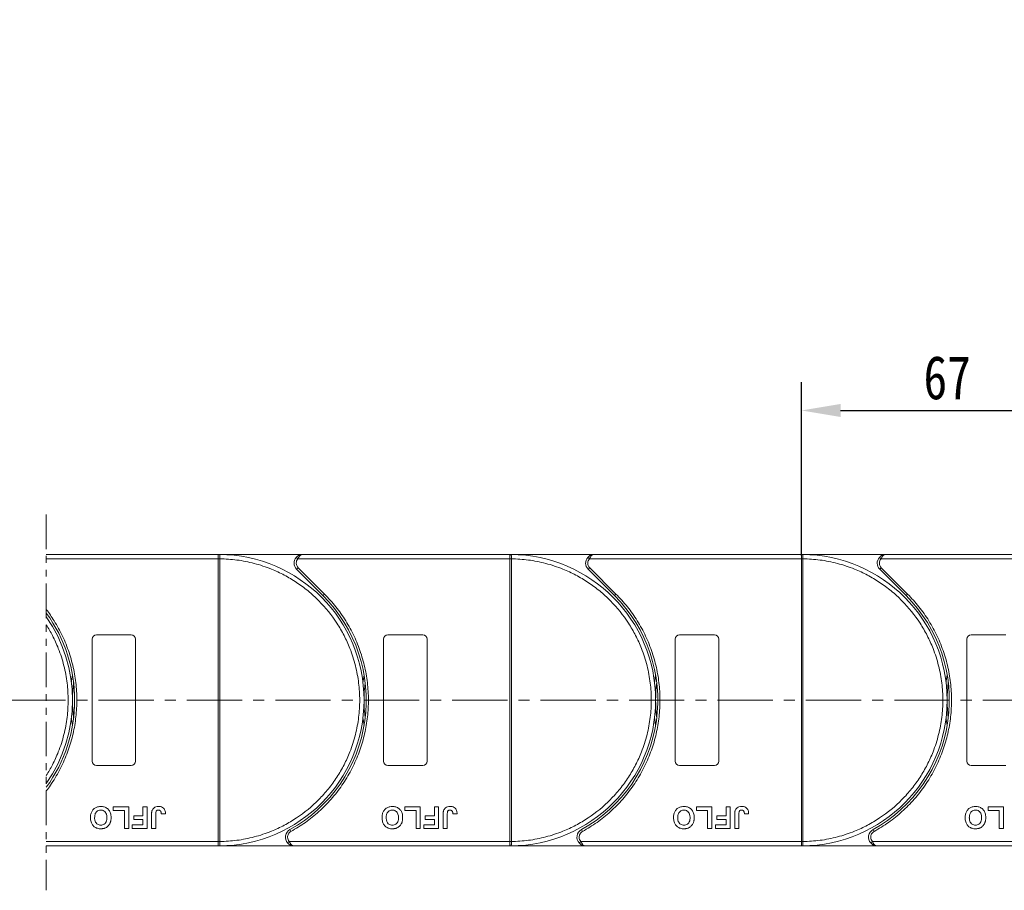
# Model space of a CAD drawing. Header units: millimetres. Extents: x -797 to 677, y 79 to 1112.
# Tile 32 of 75: x 152 to 378, y 525 to 725. Entities that reach past the tile are written whole.
import ezdxf

# ---------------------------------------------------------------- set-up
doc = ezdxf.new("R2010")
doc.units = ezdxf.units.MM
doc.linetypes.add('CENTERX2', pattern=[20.32, 12.7, -2.54, 2.54, -2.54])
doc.linetypes.add('PHANTOM2', pattern=[31.75, 15.875, -3.175, 3.175, -3.175, 3.175, -3.175])
doc.styles.get("Standard").update_dxf_attribs({"font": '仿宋_GB2312.ttf', "width": 0.8})
doc.dimstyles.new('副本 ISO-45.1', dxfattribs={"dimtxt": 10, "dimasz": 9, "dimexe": 6.5, "dimexo": 0.625, "dimgap": 2.5, "dimtad": 1, "dimdsep": 46, "dimtxsty": 'Standard', "dimcen": 2.5, "dimadec": 0, "dimazin": 0, "dimtfac": 1, "dimtmove": 0, "dimatfit": 3, "dimfxl": 0, "dimarcsym": 0})

# ---------------------------------------------------------------- blocks, each defined once
blk = doc.blocks.new('*D2942')
at = {"color": 0, "lineweight": -2}
for p, q in [((67.84, 796.15), (571.82, 796.15)), ((565.32, 543.95), (565.32, 787.15)), ((489.6, 534.95), (571.82, 534.95))]:
    blk.add_line(p, q, dxfattribs=at)
at = {"color": 0, "lineweight": 9}
for points in [[(563.82, 787.15), (566.82, 787.15), (565.32, 796.15)], [(563.82, 543.95), (566.82, 543.95), (565.32, 534.95)]]:
    blk.add_solid(points, dxfattribs=at)
at = {"layer": 'Defpoints', "color": 0, "lineweight": 9}
for p in [(67.21, 796.15), (565.32, 796.15), (488.97, 534.95)]:
    blk.add_point(p, dxfattribs=at)
at = {"color": 0, "lineweight": 9, "insert": (557.82, 665.55), "char_height": 10, "attachment_point": 5, "rotation": 90}
blk.add_mtext('2R+67', dxfattribs=at)
blk = doc.blocks.new('*D2913')
at = {"color": 0, "lineweight": -2}
for p, q in [((331.34, 601.72), (331.34, 641.55)), ((398.34, 602.08), (398.34, 641.55)), ((340.34, 635.05), (389.34, 635.05))]:
    blk.add_line(p, q, dxfattribs=at)
at = {"color": 0, "lineweight": 9}
for points in [[(340.34, 636.55), (340.34, 633.55), (331.34, 635.05)], [(389.34, 636.55), (389.34, 633.55), (398.34, 635.05)]]:
    blk.add_solid(points, dxfattribs=at)
at = {"layer": 'Defpoints', "color": 0, "lineweight": 9}
for p in [(398.34, 635.05), (331.34, 601.1), (398.34, 601.45)]:
    blk.add_point(p, dxfattribs=at)
at = {"color": 0, "lineweight": 9, "insert": (364.84, 642.55), "char_height": 10, "attachment_point": 5}
blk.add_mtext('67', dxfattribs=at)

msp = doc.modelspace()

# ---------------------------------------------------------------- linework, layer by layer
at = {"color": 3, "linetype": 'PHANTOM2', "lineweight": 9, "ltscale": 0.5}
msp.add_line((157.816, 611.134), (157.815, 524.744), dxfattribs=at)
at = {"color": 7, "linetype": 'Continuous', "lineweight": 15}
for p, q in [((197.335, 601.955), (157.816, 601.955)), ((197.335, 601.955), (197.569, 601.954)), ((216.747, 601.955), (197.335, 601.955)), ((264.335, 601.955), (216.747, 601.955)), ((283.747, 601.955), (264.335, 601.955)), ((264.335, 601.955), (264.569, 601.954)), ((331.335, 601.955), (283.747, 601.955)), ((331.335, 601.955), (331.569, 601.954)), ((350.747, 601.955), (331.335, 601.955)), ((398.335, 601.955), (350.747, 601.955)), ((157.816, 600.955), (197.335, 600.955)), ((197.335, 535.957), (197.335, 600.953)), ((197.335, 600.953), (197.685, 600.953)), ((197.685, 600.956), (197.685, 600.953)), ((197.685, 600.953), (197.685, 535.957)), ((215.256, 601.288), (215.629, 600.955)), ((215.629, 600.955), (264.335, 600.955)), ((264.335, 535.957), (264.335, 600.953)), ((264.335, 600.953), (264.685, 600.953)), ((264.685, 600.956), (264.685, 600.953)), ((264.685, 600.953), (264.685, 535.957)), ((282.256, 601.288), (282.629, 600.955)), ((282.629, 600.955), (331.335, 600.955)), ((331.335, 535.957), (331.335, 600.953)), ((331.335, 600.953), (331.685, 600.953)), ((331.685, 600.956), (331.685, 600.953)), ((331.685, 600.953), (331.685, 535.957)), ((349.256, 601.288), (349.629, 600.955)), ((349.629, 600.955), (398.335, 600.955)), ((215.686, 598.894), (215.333, 598.54)), ((215.333, 598.54), (221.377, 592.496)), ((215.686, 598.894), (221.731, 592.85)), ((282.686, 598.894), (282.333, 598.54)), ((282.333, 598.54), (288.377, 592.496)), ((282.686, 598.894), (288.731, 592.85)), ((349.686, 598.894), (349.333, 598.54)), ((349.333, 598.54), (355.377, 592.496)), ((349.686, 598.894), (355.731, 592.85)), ((221.731, 592.85), (221.377, 592.496)), ((288.731, 592.85), (288.377, 592.496)), ((355.731, 592.85), (355.377, 592.496)), ((168.335, 554.455), (168.335, 582.455)), ((169.335, 583.455), (177.335, 583.455)), ((178.335, 582.455), (178.335, 554.455)), ((235.335, 554.455), (235.335, 582.455)), ((236.335, 583.455), (244.335, 583.455)), ((245.335, 582.455), (245.335, 554.455)), ((302.335, 554.455), (302.335, 582.455)), ((303.335, 583.455), (311.335, 583.455)), ((312.335, 582.455), (312.335, 554.455)), ((369.335, 554.455), (369.335, 582.455)), ((370.335, 583.455), (378.335, 583.455)), ((177.335, 553.455), (169.335, 553.455)), ((244.335, 553.455), (236.335, 553.455)), ((311.335, 553.455), (303.335, 553.455)), ((378.335, 553.455), (370.335, 553.455)), ((173.22, 543.121), (173.22, 543.955)), ((173.22, 543.955), (176.746, 543.955)), ((175.784, 543.121), (173.22, 543.121)), ((175.784, 538.955), (175.784, 543.121)), ((176.746, 543.955), (176.746, 538.955)), ((180.015, 543.955), (180.976, 543.955)), ((180.015, 541.839), (180.015, 543.955)), ((180.976, 543.955), (180.976, 538.955)), ((240.22, 543.955), (243.746, 543.955)), ((240.22, 543.121), (240.22, 543.955)), ((242.784, 543.121), (240.22, 543.121)), ((242.784, 538.955), (242.784, 543.121)), ((243.746, 543.955), (243.746, 538.955)), ((247.015, 543.955), (247.976, 543.955)), ((247.015, 541.839), (247.015, 543.955)), ((247.976, 543.955), (247.976, 538.955)), ((307.22, 543.955), (310.746, 543.955)), ((307.22, 543.121), (307.22, 543.955)), ((309.784, 543.121), (307.22, 543.121)), ((309.784, 538.955), (309.784, 543.121)), ((310.746, 543.955), (310.746, 538.955)), ((314.015, 543.955), (314.976, 543.955)), ((314.015, 541.839), (314.015, 543.955)), ((314.976, 543.955), (314.976, 538.955)), ((374.22, 543.955), (377.746, 543.955)), ((374.22, 543.121), (374.22, 543.955)), ((376.784, 543.121), (374.22, 543.121)), ((376.784, 538.955), (376.784, 543.121)), ((377.746, 543.955), (377.746, 538.955)), ((177.9, 541.006), (177.9, 541.839)), ((177.9, 541.839), (180.015, 541.839)), ((180.015, 541.006), (177.9, 541.006)), ((180.015, 539.788), (180.015, 541.006)), ((182.002, 538.955), (182.002, 542.107)), ((182.964, 542.191), (182.964, 538.955)), ((184.246, 542.288), (185.207, 542.352)), ((244.9, 541.006), (244.9, 541.839)), ((244.9, 541.839), (247.015, 541.839)), ((247.015, 541.006), (244.9, 541.006)), ((247.015, 539.788), (247.015, 541.006)), ((249.002, 538.955), (249.002, 542.107)), ((249.964, 542.191), (249.964, 538.955)), ((251.246, 542.288), (252.207, 542.352)), ((311.9, 541.006), (311.9, 541.839)), ((311.9, 541.839), (314.015, 541.839)), ((314.015, 541.006), (311.9, 541.006)), ((314.015, 539.788), (314.015, 541.006)), ((316.002, 538.955), (316.002, 542.107)), ((316.964, 542.191), (316.964, 538.955)), ((318.246, 542.288), (319.207, 542.352)), ((176.746, 538.955), (175.784, 538.955)), ((177.579, 539.788), (180.015, 539.788)), ((177.579, 538.955), (177.579, 539.788)), ((180.976, 538.955), (177.579, 538.955)), ((182.964, 538.955), (182.002, 538.955)), ((213.796, 538.705), (214.038, 538.267)), ((243.746, 538.955), (242.784, 538.955)), ((244.579, 538.955), (244.579, 539.788)), ((244.579, 539.788), (247.015, 539.788)), ((247.976, 538.955), (244.579, 538.955)), ((249.964, 538.955), (249.002, 538.955)), ((280.796, 538.705), (281.038, 538.267)), ((310.746, 538.955), (309.784, 538.955)), ((311.579, 538.955), (311.579, 539.788)), ((311.579, 539.788), (314.015, 539.788)), ((314.976, 538.955), (311.579, 538.955)), ((316.964, 538.955), (316.002, 538.955)), ((347.796, 538.705), (348.038, 538.267)), ((377.746, 538.955), (376.784, 538.955)), ((197.335, 535.955), (157.815, 535.955)), ((157.815, 534.955), (197.335, 534.955)), ((197.685, 535.957), (197.335, 535.957)), ((197.569, 534.955), (197.335, 534.955)), ((197.335, 534.955), (214.764, 534.955)), ((197.685, 535.957), (197.685, 535.954)), ((213.646, 535.955), (213.273, 535.621)), ((264.335, 535.955), (213.646, 535.955)), ((214.764, 534.955), (264.335, 534.955)), ((264.685, 535.957), (264.335, 535.957)), ((264.335, 534.955), (281.764, 534.955)), ((264.569, 534.955), (264.335, 534.955)), ((264.685, 535.957), (264.685, 535.954)), ((280.646, 535.955), (280.273, 535.621)), ((331.335, 535.955), (280.646, 535.955)), ((281.764, 534.955), (331.335, 534.955)), ((331.685, 535.957), (331.335, 535.957)), ((331.569, 534.955), (331.335, 534.955)), ((331.335, 534.955), (348.764, 534.955)), ((331.685, 535.957), (331.685, 535.954)), ((347.646, 535.955), (347.273, 535.621)), ((398.335, 535.955), (347.646, 535.955)), ((348.764, 534.955), (398.335, 534.955))]:
    msp.add_line(p, q, dxfattribs=at)
at = {"color": 1, "linetype": 'CENTERX2', "lineweight": 13}
msp.add_line((507.634, 568.455), (-198.178, 568.455), dxfattribs=at)
at = {"color": 7, "linetype": 'Continuous', "lineweight": 15, "flags": 128}
for points in [[(163.584, 572.555), (163.617, 572.821), (163.835, 574.264)], [(230.584, 572.555), (230.617, 572.821), (230.835, 574.264)], [(297.584, 572.555), (297.617, 572.821), (297.835, 574.264)], [(364.584, 572.555), (364.617, 572.821), (364.835, 574.264)], [(163.835, 562.645), (163.617, 564.088), (163.584, 564.354)], [(230.835, 562.645), (230.617, 564.088), (230.584, 564.354)], [(297.835, 562.645), (297.617, 564.088), (297.584, 564.354)], [(364.835, 562.645), (364.617, 564.088), (364.584, 564.354)]]:
    msp.add_lwpolyline(points, dxfattribs=at)
at = {"color": 7, "linetype": 'Continuous', "lineweight": 15}
for centre, radius, start, end in [((197.572, 601.659), 0.295, 90.53836, 143.36012), ((197.335, 568.455), 33.5, 270.40019, 89.59981), ((264.572, 601.659), 0.295, 90.53836, 143.36012), ((264.335, 568.455), 33.5, 270.40019, 89.59981), ((331.572, 601.659), 0.295, 90.53836, 143.36012), ((331.335, 568.455), 33.5, 270.40019, 89.59981), ((197.598, 570.772), 30.184, 89.8339, 90.49831), ((216.747, 599.955), 2, 138.18969, 225), ((264.598, 570.772), 30.184, 89.8339, 90.49831), ((283.747, 599.955), 2, 138.18969, 225), ((331.598, 570.772), 30.184, 89.8339, 90.49831), ((350.747, 599.955), 2, 138.18969, 225), ((197.335, 568.455), 34, 298.95502, 45), ((264.335, 568.455), 34, 298.95502, 45), ((331.335, 568.455), 34, 298.95502, 45), ((130.335, 568.455), 34, 323.92415, 36.07429), ((130.335, 568.455), 33.5, 325.11501, 34.88342), ((169.335, 582.455), 1, 90, 180), ((177.335, 582.455), 1, 0, 90), ((236.335, 582.455), 1, 90, 180), ((244.335, 582.455), 1, 0, 90), ((303.335, 582.455), 1, 90, 180), ((311.335, 582.455), 1, 0, 90), ((370.335, 582.455), 1, 90, 180), ((197.335, 568.455), 33.5, 172.96973, 187.03027), ((264.335, 568.455), 33.5, 172.96973, 187.03027), ((331.335, 568.455), 33.5, 172.96973, 187.03027), ((398.335, 568.455), 33.5, 172.96973, 187.03027), ((169.335, 554.455), 1, 180, 270), ((177.335, 554.455), 1, 270, 0), ((236.335, 554.455), 1, 180, 270), ((244.335, 554.455), 1, 270, 0), ((303.335, 554.455), 1, 180, 270), ((311.335, 554.455), 1, 270, 360), ((370.335, 554.455), 1, 180, 270), ((214.764, 536.955), 2, 118.95502, 221.81031), ((281.764, 536.955), 2, 118.95502, 221.81031), ((348.764, 536.955), 2, 118.95502, 221.81031), ((197.598, 566.137), 30.184, 269.50169, 270.1661), ((197.572, 535.25), 0.295, 216.63988, 269.46164), ((264.598, 566.137), 30.184, 269.50169, 270.1661), ((264.572, 535.25), 0.295, 216.63988, 269.46164), ((331.598, 566.137), 30.184, 269.50169, 270.1661), ((331.572, 535.25), 0.295, 216.63988, 269.46164)]:
    msp.add_arc(centre, radius, start, end, dxfattribs=at)
for points in [[(197.335, 601.835), (197.335, 601.87), (197.335, 601.939), (197.335, 601.949), (197.335, 601.955)], [(264.335, 601.835), (264.335, 601.87), (264.335, 601.939), (264.335, 601.949), (264.335, 601.955)], [(331.335, 601.835), (331.335, 601.87), (331.335, 601.939), (331.335, 601.949), (331.335, 601.955)], [(215.629, 600.955), (215.519, 600.806), (215.3, 600.507), (215.265, 600.139), (215.247, 599.955)], [(215.247, 599.955), (215.268, 599.756), (215.309, 599.359), (215.56, 599.049), (215.686, 598.894)], [(282.629, 600.955), (282.519, 600.806), (282.3, 600.507), (282.265, 600.139), (282.247, 599.955)], [(282.247, 599.955), (282.268, 599.756), (282.309, 599.359), (282.56, 599.049), (282.686, 598.894)], [(349.629, 600.955), (349.519, 600.806), (349.3, 600.507), (349.265, 600.139), (349.247, 599.955)], [(349.247, 599.955), (349.268, 599.756), (349.309, 599.359), (349.56, 599.049), (349.686, 598.894)], [(213.264, 536.955), (213.281, 536.77), (213.316, 536.402), (213.536, 536.104), (213.646, 535.955)], [(280.264, 536.955), (280.281, 536.77), (280.316, 536.402), (280.536, 536.104), (280.646, 535.955)], [(347.264, 536.955), (347.281, 536.77), (347.316, 536.402), (347.536, 536.104), (347.646, 535.955)], [(197.335, 534.955), (197.335, 534.96), (197.335, 534.97), (197.335, 535.04), (197.335, 535.074)], [(264.335, 534.955), (264.335, 534.96), (264.335, 534.97), (264.335, 535.04), (264.335, 535.074)], [(331.335, 534.955), (331.335, 534.96), (331.335, 534.97), (331.335, 535.04), (331.335, 535.074)]]:
    msp.add_open_spline(points, degree=3, dxfattribs=at)
for points, knots in [([(197.569, 601.954), (197.586, 601.951), (197.623, 601.945), (197.653, 601.891), (197.672, 601.798), (197.683, 601.651), (197.685, 601.455), (197.686, 601.211), (197.686, 601.046), (197.685, 600.956)], [0, 0, 0, 0, 0.1119973, 0.2448439, 0.3691679, 0.5008987, 0.6875333, 0.8281382, 1, 1, 1, 1]), ([(215.256, 601.288), (215.351, 601.382), (215.561, 601.589), (216.059, 601.876), (216.477, 601.924), (216.747, 601.955)], [0, 0, 0, 0, 0.2270634, 0.5015869, 1, 1, 1, 1]), ([(216.747, 601.955), (216.641, 601.942), (216.429, 601.916), (216.12, 601.704), (215.841, 601.378), (215.697, 601.09), (215.629, 600.955)], [0, 0, 0, 0, 0.2515188, 0.5017844, 0.7656323, 1, 1, 1, 1]), ([(264.569, 601.954), (264.586, 601.951), (264.623, 601.945), (264.653, 601.891), (264.672, 601.798), (264.683, 601.651), (264.685, 601.455), (264.686, 601.211), (264.686, 601.046), (264.685, 600.956)], [0, 0, 0, 0, 0.1119973, 0.2448439, 0.3691679, 0.5008987, 0.6875333, 0.8281382, 1, 1, 1, 1]), ([(282.256, 601.288), (282.351, 601.382), (282.561, 601.589), (283.059, 601.876), (283.477, 601.924), (283.747, 601.955)], [0, 0, 0, 0, 0.2270634, 0.50158693, 1, 1, 1, 1]), ([(283.747, 601.955), (283.641, 601.942), (283.429, 601.916), (283.12, 601.704), (282.841, 601.378), (282.697, 601.09), (282.629, 600.955)], [0, 0, 0, 0, 0.2515188, 0.5017844, 0.7656323, 1, 1, 1, 1]), ([(331.569, 601.954), (331.586, 601.951), (331.623, 601.945), (331.653, 601.891), (331.672, 601.798), (331.683, 601.651), (331.685, 601.455), (331.686, 601.211), (331.686, 601.046), (331.685, 600.956)], [0, 0, 0, 0, 0.1119973, 0.2448439, 0.3691679, 0.5008987, 0.6875333, 0.8281382, 1, 1, 1, 1]), ([(349.256, 601.288), (349.351, 601.382), (349.561, 601.589), (350.059, 601.876), (350.477, 601.924), (350.747, 601.955)], [0, 0, 0, 0, 0.2270634, 0.50158693, 1, 1, 1, 1]), ([(350.747, 601.955), (350.641, 601.942), (350.429, 601.916), (350.12, 601.704), (349.841, 601.378), (349.697, 601.09), (349.629, 600.955)], [0, 0, 0, 0, 0.2515188, 0.5017844, 0.7656323, 1, 1, 1, 1]), ([(197.335, 600.955), (197.335, 601.067), (197.335, 601.292), (197.335, 601.591), (197.336, 601.759), (197.335, 601.824), (197.335, 601.835)], [0, 0, 0, 0, 0.3133566, 0.6267132, 0.9400698, 1, 1, 1, 1]), ([(197.335, 600.953), (197.335, 600.953), (197.335, 600.953), (197.335, 600.954), (197.335, 600.954), (197.335, 600.955)], [0, 0, 0, 0, 0.3846661, 0.6923333, 1, 1, 1, 1]), ([(197.685, 600.953), (198.998, 600.893), (201.664, 600.77), (205.653, 599.956), (209.297, 598.751), (212.532, 597.245), (215.358, 595.566), (218.019, 593.598), (221.298, 590.606), (224.086, 587.141), (226.288, 583.341), (227.758, 580.089), (228.931, 576.432), (229.674, 572.435), (229.915, 568.454), (229.674, 564.474), (228.931, 560.477), (227.758, 556.82), (226.288, 553.569), (224.64, 550.725), (222.7, 548.043), (219.743, 544.732), (216.309, 541.907), (212.532, 539.664), (209.296, 538.158), (205.653, 536.953), (201.664, 536.139), (198.998, 536.017), (197.685, 535.957)], [0, 0, 0, 0, 0.038862, 0.078912, 0.1200677, 0.1522272, 0.1843815, 0.2172151, 0.2500433, 0.3156185, 0.347778, 0.3799323, 0.4210926, 0.4611415, 0.5, 0.5388632, 0.578912, 0.6200677, 0.6522272, 0.6843815, 0.7172151, 0.7500433, 0.8156185, 0.847778, 0.8799323, 0.9210926, 0.9611404, 1, 1, 1, 1]), ([(264.335, 600.955), (264.335, 601.067), (264.335, 601.292), (264.335, 601.591), (264.336, 601.759), (264.335, 601.824), (264.335, 601.835)], [0, 0, 0, 0, 0.3133566, 0.6267132, 0.9400698, 1, 1, 1, 1]), ([(264.335, 600.953), (264.335, 600.953), (264.335, 600.953), (264.335, 600.954), (264.335, 600.954), (264.335, 600.955)], [0, 0, 0, 0, 0.3846661, 0.6923333, 1, 1, 1, 1]), ([(264.685, 600.953), (265.998, 600.893), (268.664, 600.77), (272.653, 599.956), (276.297, 598.751), (279.532, 597.245), (282.358, 595.566), (285.019, 593.598), (288.298, 590.606), (291.086, 587.141), (293.288, 583.341), (294.758, 580.089), (295.931, 576.432), (296.674, 572.435), (296.915, 568.454), (296.674, 564.474), (295.931, 560.477), (294.758, 556.82), (293.288, 553.569), (291.64, 550.725), (289.7, 548.043), (286.743, 544.732), (283.309, 541.907), (279.532, 539.664), (276.296, 538.158), (272.653, 536.953), (268.664, 536.139), (265.998, 536.017), (264.685, 535.957)], [0, 0, 0, 0, 0.038862, 0.078912, 0.1200677, 0.1522272, 0.1843815, 0.2172151, 0.2500433, 0.3156185, 0.347778, 0.3799323, 0.4210926, 0.4611415, 0.5, 0.5388632, 0.578912, 0.6200677, 0.6522272, 0.6843815, 0.7172151, 0.7500433, 0.8156185, 0.847778, 0.8799323, 0.9210926, 0.9611404, 1, 1, 1, 1]), ([(331.335, 600.955), (331.335, 601.067), (331.335, 601.292), (331.335, 601.591), (331.336, 601.759), (331.335, 601.824), (331.335, 601.835)], [0, 0, 0, 0, 0.3133566, 0.6267132, 0.9400698, 1, 1, 1, 1]), ([(331.335, 600.953), (331.335, 600.953), (331.335, 600.953), (331.335, 600.954), (331.335, 600.954), (331.335, 600.955)], [0, 0, 0, 0, 0.3846661, 0.6923333, 1, 1, 1, 1]), ([(331.685, 600.953), (332.998, 600.893), (335.664, 600.77), (339.653, 599.956), (343.297, 598.751), (346.532, 597.245), (349.358, 595.566), (352.019, 593.598), (355.298, 590.606), (358.086, 587.141), (360.288, 583.341), (361.758, 580.089), (362.931, 576.432), (363.674, 572.435), (363.915, 568.454), (363.674, 564.474), (362.931, 560.477), (361.758, 556.82), (360.288, 553.569), (358.64, 550.725), (356.7, 548.043), (353.743, 544.732), (350.309, 541.907), (346.532, 539.664), (343.296, 538.158), (339.653, 536.953), (335.664, 536.139), (332.998, 536.017), (331.685, 535.957)], [0, 0, 0, 0, 0.038862, 0.078912, 0.1200677, 0.1522272, 0.1843815, 0.2172151, 0.2500433, 0.3156185, 0.347778, 0.3799323, 0.4210926, 0.4611415, 0.5, 0.5388632, 0.578912, 0.6200677, 0.6522272, 0.6843815, 0.7172151, 0.7500433, 0.8156185, 0.847778, 0.8799323, 0.9210926, 0.9611404, 1, 1, 1, 1]), ([(221.731, 592.85), (222.628, 591.892), (224.423, 589.975), (226.695, 586.708), (228.621, 583.187), (230.13, 579.42), (231.188, 575.504), (231.775, 571.532), (231.9, 567.559), (231.571, 563.63), (230.801, 559.762), (229.583, 555.979), (227.921, 552.323), (225.822, 548.852), (223.33, 545.649), (220.506, 542.798), (217.42, 540.286), (215.165, 538.94), (214.038, 538.267)], [0, 0, 0, 0, 0.0616516, 0.1233073, 0.1864354, 0.25, 0.3135645, 0.3766927, 0.4383422, 0.5, 0.5616495, 0.6233073, 0.6864354, 0.75, 0.8135645, 0.8766927, 0.9383443, 1, 1, 1, 1]), ([(288.731, 592.85), (289.628, 591.892), (291.423, 589.975), (293.695, 586.708), (295.621, 583.187), (297.13, 579.42), (298.188, 575.504), (298.775, 571.532), (298.9, 567.559), (298.571, 563.63), (297.801, 559.762), (296.583, 555.979), (294.921, 552.323), (292.822, 548.852), (290.33, 545.649), (287.506, 542.798), (284.42, 540.286), (282.165, 538.94), (281.038, 538.267)], [0, 0, 0, 0, 0.0616516, 0.1233073, 0.1864354, 0.25, 0.3135645, 0.3766927, 0.4383422, 0.5, 0.5616495, 0.6233073, 0.6864354, 0.75, 0.8135645, 0.8766927, 0.9383443, 1, 1, 1, 1]), ([(355.731, 592.85), (356.628, 591.892), (358.423, 589.975), (360.695, 586.708), (362.621, 583.187), (364.13, 579.42), (365.188, 575.504), (365.775, 571.532), (365.9, 567.559), (365.571, 563.63), (364.801, 559.762), (363.583, 555.979), (361.921, 552.323), (359.822, 548.852), (357.33, 545.649), (354.506, 542.798), (351.42, 540.286), (349.165, 538.94), (348.038, 538.267)], [0, 0, 0, 0, 0.0616516, 0.1233073, 0.1864354, 0.25, 0.3135645, 0.3766927, 0.4383422, 0.5, 0.5616495, 0.6233073, 0.6864354, 0.75, 0.8135645, 0.8766927, 0.9383443, 1, 1, 1, 1]), ([(157.816, 589.321), (158.46, 588.479), (159.816, 586.487), (161.621, 583.187), (163.13, 579.42), (164.188, 575.504), (164.775, 571.532), (164.9, 567.559), (164.571, 563.63), (163.801, 559.762), (162.583, 555.979), (160.921, 552.323), (159.246, 549.553), (158.139, 548.022), (157.815, 547.595)], [0.07346694, 0.07346694, 0.07346694, 0.07346694, 0.12330728, 0.18643543, 0.24999997, 0.31356452, 0.37669267, 0.43834219, 0.49999997, 0.5616495, 0.62330728, 0.68643543, 0.74999997, 0.77515142, 0.77515142, 0.77515142, 0.77515142]), ([(157.816, 585.806), (158.327, 584.997), (159.341, 583.222), (160.758, 580.089), (161.931, 576.432), (162.674, 572.435), (162.915, 568.454), (162.674, 564.474), (161.931, 560.477), (160.758, 556.82), (159.342, 553.687), (158.326, 551.912), (157.816, 551.103)], [0.31946604, 0.31946604, 0.31946604, 0.31946604, 0.34777802, 0.37993233, 0.42109262, 0.46114154, 0.50000001, 0.53886316, 0.57891202, 0.62006769, 0.65222721, 0.6805396, 0.6805396, 0.6805396, 0.6805396]), ([(167.964, 541.462), (167.967, 541.595), (167.977, 541.997), (168.119, 542.637), (168.511, 543.299), (169.085, 543.766), (169.724, 543.991), (170.146, 544.01), (170.328, 544.019)], [0, 0, 0, 0, 0.1018882, 0.3073435, 0.4929627, 0.6786474, 0.8607914, 1, 1, 1, 1]), ([(168.925, 541.438), (168.929, 541.571), (168.941, 541.946), (169.081, 542.469), (169.427, 542.889), (169.804, 543.119), (170.124, 543.18), (170.298, 543.185), (170.33, 543.185)], [0, 0, 0, 0, 0.1585903, 0.4472388, 0.6203806, 0.7935748, 0.9612953, 1, 1, 1, 1]), ([(170.328, 544.019), (170.462, 544.014), (170.866, 544.001), (171.526, 543.81), (172.147, 543.321), (172.572, 542.611), (172.698, 541.974), (172.706, 541.573), (172.707, 541.485)], [0, 0, 0, 0, 0.1021706, 0.3092201, 0.51365, 0.6922749, 0.9324126, 1, 1, 1, 1]), ([(170.33, 543.185), (170.465, 543.176), (170.735, 543.158), (171.116, 542.976), (171.439, 542.676), (171.688, 542.183), (171.742, 541.751), (171.745, 541.48), (171.746, 541.452)], [0, 0, 0, 0, 0.1597099, 0.3204292, 0.4910735, 0.6770503, 0.9662903, 1, 1, 1, 1]), ([(182.002, 542.107), (182.003, 542.173), (182.004, 542.307), (182.013, 542.486), (182.027, 542.645), (182.047, 542.783), (182.07, 542.922), (182.098, 543.012), (182.111, 543.057)], [0, 0, 0, 0, 0.2082698, 0.416707, 0.5614806, 0.7065734, 0.8528245, 1, 1, 1, 1]), ([(182.111, 543.057), (182.165, 543.182), (182.273, 543.431), (182.577, 543.733), (183.042, 543.982), (183.429, 544.005), (183.663, 544.019)], [0, 0, 0, 0, 0.2064605, 0.4135145, 0.6452106, 1, 1, 1, 1]), ([(182.964, 542.191), (182.966, 542.324), (182.971, 542.555), (183.02, 542.834), (183.111, 543.013), (183.229, 543.11), (183.395, 543.175), (183.522, 543.182), (183.601, 543.185)], [0, 0, 0, 0, 0.29202728, 0.5048541, 0.61390458, 0.72368495, 0.82981647, 1, 1, 1, 1]), ([(183.601, 543.185), (183.642, 543.184), (183.726, 543.181), (183.837, 543.149), (183.93, 543.104), (184.002, 543.049), (184.066, 542.984), (184.099, 542.935), (184.115, 542.91)], [0, 0, 0, 0, 0.202387, 0.4109073, 0.5578292, 0.7094718, 0.8532239, 1, 1, 1, 1]), ([(183.663, 544.019), (183.796, 544.013), (184.101, 544), (184.552, 543.839), (184.911, 543.513), (185.166, 543.006), (185.191, 542.609), (185.207, 542.352)], [0, 0, 0, 0, 0.1552919, 0.3531453, 0.543243, 0.704067, 1, 1, 1, 1]), ([(234.964, 541.462), (234.967, 541.595), (234.977, 541.997), (235.119, 542.637), (235.511, 543.299), (236.085, 543.766), (236.724, 543.991), (237.146, 544.01), (237.328, 544.019)], [0, 0, 0, 0, 0.1018882, 0.3073435, 0.4929627, 0.6786474, 0.8607914, 1, 1, 1, 1]), ([(235.925, 541.438), (235.929, 541.571), (235.941, 541.946), (236.081, 542.469), (236.427, 542.889), (236.804, 543.119), (237.124, 543.18), (237.298, 543.185), (237.33, 543.185)], [0, 0, 0, 0, 0.1585903, 0.4472388, 0.6203806, 0.7935748, 0.9612953, 1, 1, 1, 1]), ([(237.328, 544.019), (237.462, 544.014), (237.866, 544.001), (238.526, 543.81), (239.147, 543.321), (239.572, 542.611), (239.698, 541.974), (239.706, 541.573), (239.707, 541.485)], [0, 0, 0, 0, 0.1021706, 0.3092201, 0.51365, 0.6922749, 0.9324126, 1, 1, 1, 1]), ([(237.33, 543.185), (237.465, 543.176), (237.735, 543.158), (238.116, 542.976), (238.439, 542.676), (238.688, 542.183), (238.742, 541.751), (238.745, 541.48), (238.746, 541.452)], [0, 0, 0, 0, 0.1597099, 0.3204292, 0.4910735, 0.6770503, 0.9662903, 1, 1, 1, 1]), ([(249.002, 542.107), (249.003, 542.173), (249.004, 542.307), (249.013, 542.486), (249.027, 542.645), (249.047, 542.783), (249.07, 542.922), (249.098, 543.012), (249.111, 543.057)], [0, 0, 0, 0, 0.2082698, 0.416707, 0.5614806, 0.7065734, 0.8528245, 1, 1, 1, 1]), ([(249.111, 543.057), (249.165, 543.182), (249.273, 543.431), (249.577, 543.733), (250.042, 543.982), (250.429, 544.005), (250.663, 544.019)], [0, 0, 0, 0, 0.2064605, 0.4135145, 0.6452106, 1, 1, 1, 1]), ([(249.964, 542.191), (249.966, 542.324), (249.971, 542.555), (250.02, 542.834), (250.111, 543.013), (250.229, 543.11), (250.395, 543.175), (250.522, 543.182), (250.601, 543.185)], [0, 0, 0, 0, 0.29202728, 0.5048541, 0.61390458, 0.72368495, 0.82981647, 1, 1, 1, 1]), ([(250.601, 543.185), (250.642, 543.184), (250.726, 543.181), (250.837, 543.149), (250.93, 543.104), (251.002, 543.049), (251.066, 542.984), (251.099, 542.935), (251.115, 542.91)], [0, 0, 0, 0, 0.202387, 0.4109073, 0.5578292, 0.7094718, 0.8532239, 1, 1, 1, 1]), ([(250.663, 544.019), (250.796, 544.013), (251.101, 544), (251.552, 543.839), (251.911, 543.513), (252.166, 543.006), (252.191, 542.609), (252.207, 542.352)], [0, 0, 0, 0, 0.1552919, 0.3531453, 0.543243, 0.704067, 1, 1, 1, 1]), ([(301.964, 541.462), (301.967, 541.595), (301.977, 541.997), (302.119, 542.637), (302.511, 543.299), (303.085, 543.766), (303.724, 543.991), (304.146, 544.01), (304.328, 544.019)], [0, 0, 0, 0, 0.1018882, 0.3073435, 0.4929627, 0.6786474, 0.8607914, 1, 1, 1, 1]), ([(302.925, 541.438), (302.929, 541.571), (302.941, 541.946), (303.081, 542.469), (303.427, 542.889), (303.804, 543.119), (304.124, 543.18), (304.298, 543.185), (304.33, 543.185)], [0, 0, 0, 0, 0.1585903, 0.4472388, 0.6203806, 0.7935748, 0.9612953, 1, 1, 1, 1]), ([(304.328, 544.019), (304.462, 544.014), (304.866, 544.001), (305.526, 543.81), (306.147, 543.321), (306.572, 542.611), (306.698, 541.974), (306.706, 541.573), (306.707, 541.485)], [0, 0, 0, 0, 0.1021706, 0.3092201, 0.51365, 0.6922749, 0.9324126, 1, 1, 1, 1]), ([(304.33, 543.185), (304.465, 543.176), (304.735, 543.158), (305.116, 542.976), (305.439, 542.676), (305.688, 542.183), (305.742, 541.751), (305.745, 541.48), (305.746, 541.452)], [0, 0, 0, 0, 0.1597099, 0.3204292, 0.4910735, 0.6770503, 0.9662903, 1, 1, 1, 1]), ([(316.002, 542.107), (316.003, 542.173), (316.004, 542.307), (316.013, 542.486), (316.027, 542.645), (316.047, 542.783), (316.07, 542.922), (316.098, 543.012), (316.111, 543.057)], [0, 0, 0, 0, 0.2082698, 0.416707, 0.5614806, 0.7065734, 0.8528245, 1, 1, 1, 1]), ([(316.111, 543.057), (316.165, 543.182), (316.273, 543.431), (316.577, 543.733), (317.042, 543.982), (317.429, 544.005), (317.663, 544.019)], [0, 0, 0, 0, 0.2064605, 0.4135145, 0.6452106, 1, 1, 1, 1]), ([(316.964, 542.191), (316.966, 542.324), (316.971, 542.555), (317.02, 542.834), (317.111, 543.013), (317.229, 543.11), (317.395, 543.175), (317.522, 543.182), (317.601, 543.185)], [0, 0, 0, 0, 0.29202728, 0.5048541, 0.61390458, 0.72368495, 0.82981647, 1, 1, 1, 1]), ([(317.601, 543.185), (317.642, 543.184), (317.726, 543.181), (317.837, 543.149), (317.93, 543.104), (318.002, 543.049), (318.066, 542.984), (318.099, 542.935), (318.115, 542.91)], [0, 0, 0, 0, 0.202387, 0.4109073, 0.5578292, 0.7094718, 0.8532239, 1, 1, 1, 1]), ([(317.663, 544.019), (317.796, 544.013), (318.101, 544), (318.552, 543.839), (318.911, 543.513), (319.166, 543.006), (319.191, 542.609), (319.207, 542.352)], [0, 0, 0, 0, 0.1552919, 0.3531453, 0.543243, 0.704067, 1, 1, 1, 1]), ([(368.964, 541.462), (368.967, 541.595), (368.977, 541.997), (369.119, 542.637), (369.511, 543.299), (370.085, 543.766), (370.724, 543.991), (371.146, 544.01), (371.328, 544.019)], [0, 0, 0, 0, 0.1018882, 0.3073435, 0.4929627, 0.6786474, 0.8607914, 1, 1, 1, 1]), ([(369.925, 541.438), (369.929, 541.571), (369.941, 541.946), (370.081, 542.469), (370.427, 542.889), (370.804, 543.119), (371.124, 543.18), (371.298, 543.185), (371.33, 543.185)], [0, 0, 0, 0, 0.1585903, 0.4472388, 0.6203806, 0.7935748, 0.9612953, 1, 1, 1, 1]), ([(371.328, 544.019), (371.462, 544.014), (371.866, 544.001), (372.526, 543.81), (373.147, 543.321), (373.572, 542.611), (373.698, 541.974), (373.706, 541.573), (373.707, 541.485)], [0, 0, 0, 0, 0.1021706, 0.3092201, 0.51365, 0.6922749, 0.9324126, 1, 1, 1, 1]), ([(371.33, 543.185), (371.465, 543.176), (371.735, 543.158), (372.116, 542.976), (372.439, 542.676), (372.688, 542.183), (372.742, 541.751), (372.745, 541.48), (372.746, 541.452)], [0, 0, 0, 0, 0.1597099, 0.3204292, 0.4910735, 0.6770503, 0.9662903, 1, 1, 1, 1]), ([(170.342, 538.891), (170.209, 538.895), (169.805, 538.909), (169.151, 539.103), (168.532, 539.59), (168.105, 540.298), (167.974, 540.949), (167.966, 541.362), (167.964, 541.462)], [0, 0, 0, 0, 0.1013981, 0.3069957, 0.5061443, 0.6852619, 0.9245571, 1, 1, 1, 1]), ([(170.33, 539.724), (170.196, 539.732), (169.926, 539.749), (169.542, 539.918), (169.231, 540.206), (168.993, 540.667), (168.93, 541.097), (168.926, 541.382), (168.925, 541.438)], [0, 0, 0, 0, 0.1602922, 0.3219224, 0.4907614, 0.6575692, 0.9338827, 1, 1, 1, 1]), ([(171.746, 541.452), (171.742, 541.318), (171.732, 540.981), (171.614, 540.503), (171.329, 540.088), (170.97, 539.833), (170.618, 539.734), (170.404, 539.726), (170.33, 539.724)], [0, 0, 0, 0, 0.15861661, 0.40086372, 0.57305935, 0.74548557, 0.91298519, 1, 1, 1, 1]), ([(172.707, 541.485), (172.707, 541.418), (172.706, 541.285), (172.691, 541.078), (172.666, 540.864), (172.625, 540.644), (172.568, 540.425), (172.512, 540.284), (172.484, 540.214)], [0, 0, 0, 0, 0.1539502, 0.3081809, 0.478699, 0.6499612, 0.8242026, 1, 1, 1, 1]), ([(184.115, 542.91), (184.134, 542.873), (184.172, 542.798), (184.2, 542.684), (184.22, 542.579), (184.232, 542.483), (184.241, 542.386), (184.244, 542.32), (184.246, 542.288)], [0, 0, 0, 0, 0.1938055, 0.3931273, 0.5440688, 0.6954121, 0.8476129, 1, 1, 1, 1]), ([(237.342, 538.891), (237.209, 538.895), (236.805, 538.909), (236.151, 539.103), (235.532, 539.59), (235.105, 540.298), (234.974, 540.949), (234.966, 541.362), (234.964, 541.462)], [0, 0, 0, 0, 0.1013981, 0.3069957, 0.5061443, 0.6852619, 0.9245571, 1, 1, 1, 1]), ([(237.33, 539.724), (237.196, 539.732), (236.926, 539.749), (236.542, 539.918), (236.231, 540.206), (235.993, 540.667), (235.93, 541.097), (235.926, 541.382), (235.925, 541.438)], [0, 0, 0, 0, 0.1602922, 0.3219224, 0.4907614, 0.6575692, 0.9338827, 1, 1, 1, 1]), ([(238.746, 541.452), (238.742, 541.318), (238.732, 540.981), (238.614, 540.503), (238.329, 540.088), (237.97, 539.833), (237.618, 539.734), (237.404, 539.726), (237.33, 539.724)], [0, 0, 0, 0, 0.15861661, 0.40086372, 0.57305935, 0.74548557, 0.91298519, 1, 1, 1, 1]), ([(239.707, 541.485), (239.707, 541.418), (239.706, 541.285), (239.691, 541.078), (239.666, 540.864), (239.625, 540.644), (239.568, 540.425), (239.512, 540.284), (239.484, 540.214)], [0, 0, 0, 0, 0.1539502, 0.3081809, 0.478699, 0.6499612, 0.8242026, 1, 1, 1, 1]), ([(251.115, 542.91), (251.134, 542.873), (251.172, 542.798), (251.2, 542.684), (251.22, 542.579), (251.232, 542.483), (251.241, 542.386), (251.244, 542.32), (251.246, 542.288)], [0, 0, 0, 0, 0.1938055, 0.3931273, 0.5440688, 0.6954121, 0.8476129, 1, 1, 1, 1]), ([(304.342, 538.891), (304.209, 538.895), (303.805, 538.909), (303.151, 539.103), (302.532, 539.59), (302.105, 540.298), (301.974, 540.949), (301.966, 541.362), (301.964, 541.462)], [0, 0, 0, 0, 0.1013981, 0.3069957, 0.5061443, 0.6852619, 0.9245571, 1, 1, 1, 1]), ([(304.33, 539.724), (304.196, 539.732), (303.926, 539.749), (303.542, 539.918), (303.231, 540.206), (302.993, 540.667), (302.93, 541.097), (302.926, 541.382), (302.925, 541.438)], [0, 0, 0, 0, 0.1602922, 0.3219224, 0.4907614, 0.6575692, 0.9338827, 1, 1, 1, 1]), ([(305.746, 541.452), (305.742, 541.318), (305.732, 540.981), (305.614, 540.503), (305.329, 540.088), (304.97, 539.833), (304.618, 539.734), (304.404, 539.726), (304.33, 539.724)], [0, 0, 0, 0, 0.15861661, 0.40086372, 0.57305935, 0.74548557, 0.91298519, 1, 1, 1, 1]), ([(306.707, 541.485), (306.707, 541.418), (306.706, 541.285), (306.691, 541.078), (306.666, 540.864), (306.625, 540.644), (306.568, 540.425), (306.512, 540.284), (306.484, 540.214)], [0, 0, 0, 0, 0.1539502, 0.3081809, 0.478699, 0.6499612, 0.8242026, 1, 1, 1, 1]), ([(318.115, 542.91), (318.134, 542.873), (318.172, 542.798), (318.2, 542.684), (318.22, 542.579), (318.232, 542.483), (318.241, 542.386), (318.244, 542.32), (318.246, 542.288)], [0, 0, 0, 0, 0.1938055, 0.3931273, 0.5440688, 0.6954121, 0.8476129, 1, 1, 1, 1]), ([(371.342, 538.891), (371.209, 538.895), (370.805, 538.909), (370.151, 539.103), (369.532, 539.59), (369.105, 540.298), (368.974, 540.949), (368.966, 541.362), (368.964, 541.462)], [0, 0, 0, 0, 0.1013981, 0.3069957, 0.5061443, 0.6852619, 0.9245571, 1, 1, 1, 1]), ([(371.33, 539.724), (371.196, 539.732), (370.926, 539.749), (370.542, 539.918), (370.231, 540.206), (369.993, 540.667), (369.93, 541.097), (369.926, 541.382), (369.925, 541.438)], [0, 0, 0, 0, 0.1602922, 0.3219224, 0.4907614, 0.6575692, 0.9338827, 1, 1, 1, 1]), ([(372.746, 541.452), (372.742, 541.318), (372.732, 540.981), (372.614, 540.503), (372.329, 540.088), (371.97, 539.833), (371.618, 539.734), (371.404, 539.726), (371.33, 539.724)], [0, 0, 0, 0, 0.15861661, 0.40086372, 0.57305935, 0.74548557, 0.91298519, 1, 1, 1, 1]), ([(373.707, 541.485), (373.707, 541.418), (373.706, 541.285), (373.691, 541.078), (373.666, 540.864), (373.625, 540.644), (373.568, 540.425), (373.512, 540.284), (373.484, 540.214)], [0, 0, 0, 0, 0.1539502, 0.3081809, 0.478699, 0.6499612, 0.8242026, 1, 1, 1, 1]), ([(171.396, 539.087), (171.334, 539.062), (171.21, 539.012), (171.026, 538.964), (170.85, 538.928), (170.683, 538.906), (170.513, 538.893), (170.399, 538.891), (170.342, 538.891)], [0, 0, 0, 0, 0.1854289, 0.3721896, 0.5277082, 0.6838775, 0.8416784, 1, 1, 1, 1]), ([(172.484, 540.214), (172.424, 540.094), (172.304, 539.854), (171.987, 539.463), (171.666, 539.21), (171.425, 539.1), (171.396, 539.087)], [0, 0, 0, 0, 0.2508959, 0.5021661, 0.9405117, 1, 1, 1, 1]), ([(238.396, 539.087), (238.334, 539.062), (238.21, 539.012), (238.026, 538.964), (237.85, 538.928), (237.683, 538.906), (237.513, 538.893), (237.399, 538.891), (237.342, 538.891)], [0, 0, 0, 0, 0.1854289, 0.3721896, 0.5277082, 0.6838775, 0.8416784, 1, 1, 1, 1]), ([(239.484, 540.214), (239.424, 540.094), (239.304, 539.854), (238.987, 539.463), (238.666, 539.21), (238.425, 539.1), (238.396, 539.087)], [0, 0, 0, 0, 0.2508959, 0.5021661, 0.9405117, 1, 1, 1, 1]), ([(305.396, 539.087), (305.334, 539.062), (305.21, 539.012), (305.026, 538.964), (304.85, 538.928), (304.683, 538.906), (304.513, 538.893), (304.399, 538.891), (304.342, 538.891)], [0, 0, 0, 0, 0.1854289, 0.3721896, 0.5277082, 0.6838775, 0.8416784, 1, 1, 1, 1]), ([(306.484, 540.214), (306.424, 540.094), (306.304, 539.854), (305.987, 539.463), (305.666, 539.21), (305.425, 539.1), (305.396, 539.087)], [0, 0, 0, 0, 0.2508959, 0.5021661, 0.9405117, 1, 1, 1, 1]), ([(372.396, 539.087), (372.334, 539.062), (372.21, 539.012), (372.026, 538.964), (371.85, 538.928), (371.683, 538.906), (371.513, 538.893), (371.399, 538.891), (371.342, 538.891)], [0, 0, 0, 0, 0.1854289, 0.3721896, 0.5277082, 0.6838775, 0.8416784, 1, 1, 1, 1]), ([(373.484, 540.214), (373.424, 540.094), (373.304, 539.854), (372.987, 539.463), (372.666, 539.21), (372.425, 539.1), (372.396, 539.087)], [0, 0, 0, 0, 0.2508959, 0.5021661, 0.9405117, 1, 1, 1, 1]), ([(214.038, 538.267), (213.928, 538.195), (213.705, 538.048), (213.458, 537.725), (213.294, 537.352), (213.274, 537.085), (213.264, 536.955)], [0, 0, 0, 0, 0.2455128, 0.5, 0.7544872, 1, 1, 1, 1]), ([(281.038, 538.267), (280.928, 538.195), (280.705, 538.048), (280.458, 537.725), (280.294, 537.352), (280.274, 537.085), (280.264, 536.955)], [0, 0, 0, 0, 0.2455128, 0.5, 0.7544872, 1, 1, 1, 1]), ([(348.038, 538.267), (347.928, 538.195), (347.705, 538.048), (347.458, 537.725), (347.294, 537.352), (347.274, 537.085), (347.264, 536.955)], [0, 0, 0, 0, 0.24551284, 0.5, 0.75448716, 1, 1, 1, 1]), ([(197.335, 535.955), (197.335, 535.955), (197.335, 535.955), (197.335, 535.956), (197.335, 535.956), (197.335, 535.957)], [0, 0, 0, 0, 0.38469928, 0.69234964, 1, 1, 1, 1]), ([(197.335, 535.074), (197.335, 535.138), (197.335, 535.264), (197.335, 535.557), (197.335, 535.8), (197.335, 535.933), (197.335, 535.955)], [0, 0, 0, 0, 0.3133347, 0.6266911, 0.9400476, 1, 1, 1, 1]), ([(197.685, 535.954), (197.686, 535.863), (197.686, 535.698), (197.685, 535.453), (197.683, 535.258), (197.672, 535.111), (197.652, 535.018), (197.623, 534.964), (197.586, 534.958), (197.569, 534.955)], [0, 0, 0, 0, 0.17201603, 0.31275557, 0.49959852, 0.63039105, 0.75802557, 0.88922843, 1, 1, 1, 1]), ([(214.764, 534.955), (214.494, 534.985), (214.076, 535.033), (213.577, 535.321), (213.368, 535.528), (213.273, 535.621)], [0, 0, 0, 0, 0.4984129, 0.772928, 1, 1, 1, 1]), ([(213.646, 535.955), (213.713, 535.819), (213.857, 535.531), (214.136, 535.206), (214.446, 534.994), (214.658, 534.968), (214.764, 534.955)], [0, 0, 0, 0, 0.2343503, 0.4981953, 0.748869, 1, 1, 1, 1]), ([(264.335, 535.955), (264.335, 535.955), (264.335, 535.955), (264.335, 535.956), (264.335, 535.956), (264.335, 535.957)], [0, 0, 0, 0, 0.38469928, 0.69234964, 1, 1, 1, 1]), ([(264.335, 535.074), (264.335, 535.138), (264.335, 535.264), (264.335, 535.557), (264.335, 535.8), (264.335, 535.933), (264.335, 535.955)], [0, 0, 0, 0, 0.3133347, 0.6266911, 0.9400476, 1, 1, 1, 1]), ([(264.685, 535.954), (264.686, 535.863), (264.686, 535.698), (264.685, 535.453), (264.683, 535.258), (264.672, 535.111), (264.652, 535.018), (264.623, 534.964), (264.586, 534.958), (264.569, 534.955)], [0, 0, 0, 0, 0.17201603, 0.31275557, 0.49959852, 0.63039105, 0.75802557, 0.88922843, 1, 1, 1, 1]), ([(281.764, 534.955), (281.494, 534.985), (281.076, 535.033), (280.577, 535.321), (280.368, 535.528), (280.273, 535.621)], [0, 0, 0, 0, 0.4984129, 0.772928, 1, 1, 1, 1]), ([(280.646, 535.955), (280.713, 535.819), (280.857, 535.531), (281.136, 535.206), (281.446, 534.994), (281.658, 534.968), (281.764, 534.955)], [0, 0, 0, 0, 0.2343503, 0.4981953, 0.748869, 1, 1, 1, 1]), ([(331.335, 535.955), (331.335, 535.955), (331.335, 535.955), (331.335, 535.956), (331.335, 535.956), (331.335, 535.957)], [0, 0, 0, 0, 0.38469928, 0.69234964, 1, 1, 1, 1]), ([(331.335, 535.074), (331.335, 535.138), (331.335, 535.264), (331.335, 535.557), (331.335, 535.8), (331.335, 535.933), (331.335, 535.955)], [0, 0, 0, 0, 0.3133347, 0.6266911, 0.9400476, 1, 1, 1, 1]), ([(331.685, 535.954), (331.686, 535.863), (331.686, 535.698), (331.685, 535.453), (331.683, 535.258), (331.672, 535.111), (331.652, 535.018), (331.623, 534.964), (331.586, 534.958), (331.569, 534.955)], [0, 0, 0, 0, 0.172016, 0.3127556, 0.4995985, 0.630391, 0.7580256, 0.8892284, 1, 1, 1, 1]), ([(348.764, 534.955), (348.494, 534.985), (348.076, 535.033), (347.577, 535.321), (347.368, 535.528), (347.273, 535.621)], [0, 0, 0, 0, 0.4984129, 0.772928, 1, 1, 1, 1]), ([(347.646, 535.955), (347.713, 535.819), (347.857, 535.531), (348.136, 535.206), (348.446, 534.994), (348.658, 534.968), (348.764, 534.955)], [0, 0, 0, 0, 0.2343503, 0.4981953, 0.748869, 1, 1, 1, 1])]:
    msp.add_open_spline(points, degree=3, knots=knots, dxfattribs=at)

# ---------------------------------------------------------------- dimensions: what is measured, and where the dimension line sits
at = {"color": 5, "lineweight": 9}
dim = msp.add_linear_dim(base=(565.325, 796.155), p1=(488.97, 534.955), p2=(67.212, 796.155), angle=90, text='2R+67', dimstyle='副本 ISO-45.1', dxfattribs=at)
dim.commit()
dim.dimension.update_dxf_attribs({"geometry": '*D2942', "text_midpoint": (557.825, 665.555)})
dim = msp.add_linear_dim(base=(398.335, 635.054), p1=(331.335, 601.1), p2=(398.335, 601.455), dimstyle='副本 ISO-45.1', dxfattribs=at)
dim.commit()
dim.dimension.update_dxf_attribs({"geometry": '*D2913', "text_midpoint": (364.835, 642.554)})

doc.saveas('drawing.dxf')
